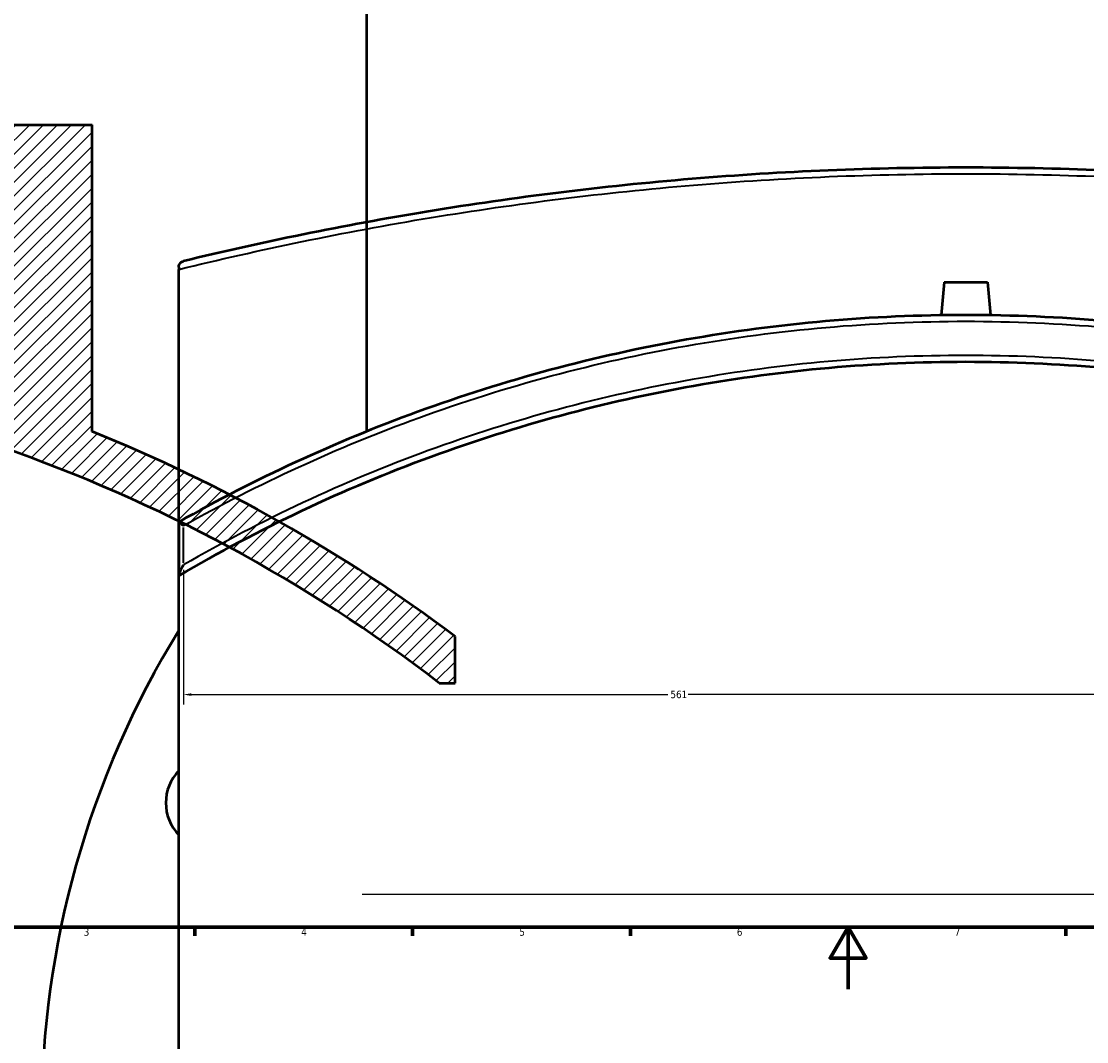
# Model space of a CAD drawing. Header units: millimetres. Extents: x -674 to 1237, y -345 to 969.
# Tile 5 of 12: x 154 to 497, y -17 to 312. Entities that reach past the tile are written whole.
import ezdxf

# ---------------------------------------------------------------- set-up
doc = ezdxf.new("R2010")
doc.units = ezdxf.units.MM
for name, color, linetype, lineweight in [('Border (ANSI)', 7, 'Continuous', 70), ('Dimension (ANSI)', 7, 'Continuous', 25), ('Hatch (ANSI)', 7, 'Continuous', 18), ('Sketch Geometry (ANSI)', 7, 'Continuous', 25), ('Visible (ANSI)', 7, 'Continuous', 50), ('Visible Narrow (ANSI)', 7, 'Continuous', 35)]:
    doc.layers.add(name, color=color, linetype=linetype, lineweight=lineweight)
doc.styles.add('Note Text (ANSI)', font='tahoma.ttf')
doc.dimstyles.new('Default - mm (ANSI)', dxfattribs={"dimtxt": 2.399999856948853, "dimasz": 2.5, "dimexe": 3.175, "dimexo": 1.6002, "dimgap": 0.7999999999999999, "dimtad": 0, "dimtoh": 1, "dimdec": 0, "dimrnd": 1e-08, "dimzin": 4, "dimdsep": 46, "dimtxsty": 'Note Text (ANSI)', "dimcen": 0.09, "dimdle": 10, "dimclrd": 256, "dimclre": 256, "dimclrt": 5, "dimadec": 1, "dimazin": 1, "dimtfac": 1.270000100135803, "dimtofl": 0, "dimtmove": 0, "dimatfit": 3, "dimfxl": 1, "dimtolj": 1, "dimtzin": 4, "dimlwd": -1, "dimlwe": -1, "dimarcsym": 0})

# ---------------------------------------------------------------- blocks, each defined once
blk = doc.blocks.new('Borders Default Border')
at = {"layer": 'Border (ANSI)'}
for p, q in [((210.2499961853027, 20), (210.2499961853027, 17.20000028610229)), ((280.3333282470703, 20), (280.3333282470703, 17.20000028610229)), ((350.4166793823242, 20), (350.4166793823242, 17.20000028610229)), ((490.5833435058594, 20), (490.5833435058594, 17.20000028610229))]:
    blk.add_line(p, q, dxfattribs=at)
at = {"layer": 'Border (ANSI)', "flags": 128}
for points in [[(20, 20), (20, 574.0000152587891), (820.9999847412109, 574.0000152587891), (820.9999847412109, 20), (20, 20)], [(420.4999923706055, 0), (420.4999923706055, 20), (414.7264862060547, 10), (426.2734985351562, 10), (420.4999923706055, 20)]]:
    blk.add_lwpolyline(points, dxfattribs=at)
at = {"layer": 'Border (ANSI)', "color": 5, "true_color": 0x0000ff, "char_height": 2.39999994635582, "attachment_point": 7, "style": 'Note Text (ANSI)'}
for s, insert in [('3', (174.4614475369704, 17.1494327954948)), ('4', (244.4545406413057, 17.20000005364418)), ('5', (314.6722743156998, 17.1494327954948)), ('6', (384.6922474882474, 17.1494327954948)), ('7', (454.7986208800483, 17.20000005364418))]:
    blk.add_mtext(s, dxfattribs=dict(at, insert=insert))
blk = doc.blocks.new('*D6')
at = {"layer": 'Defpoints', "color": 0, "transparency": 16777216}
for p in [(206.5861674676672, 136.5748286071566), (768.0579722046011, 98.5440343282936), (768.0579722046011, 94.84038048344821)]:
    blk.add_point(p, dxfattribs=at)
at = {"layer": 'Dimension (ANSI)', "transparency": 16777216}
for p, q in [((206.5861674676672, 134.9746286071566), (206.5861674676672, 91.66538048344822)), ((768.0579722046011, 96.9438343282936), (768.0579722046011, 91.66538048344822)), ((209.0861674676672, 94.84038048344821), (362.5206773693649, 94.84038048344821)), ((765.5579722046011, 94.84038048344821), (369.059293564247, 94.84038048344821))]:
    blk.add_line(p, q, dxfattribs=at)
for points in [[(209.0861674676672, 95.25704715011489), (209.0861674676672, 94.42371381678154), (206.5861674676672, 94.84038048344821)], [(765.5579722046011, 95.25704715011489), (765.5579722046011, 94.42371381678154), (768.0579722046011, 94.84038048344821)]]:
    blk.add_solid(points, dxfattribs=at)
at = {"layer": 'Dimension (ANSI)', "color": 5, "transparency": 16777216, "insert": (363.3206773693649, 96.08792909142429), "char_height": 2.399999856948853, "attachment_point": 1, "style": 'Note Text (ANSI)'}
blk.add_mtext('\\A1;561', dxfattribs=at)

msp = doc.modelspace()

# ---------------------------------------------------------------- hatches: boundary and pattern name
at = {"layer": 'Hatch (ANSI)'}
h = msp.add_hatch(dxfattribs=at)
h.set_pattern_fill('ANSI31', color=256, scale=25.4, style=0)
h.set_pattern_definition([(45, (0, 0), (-2.245064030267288, 2.245064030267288), [])])
edge = h.paths.add_edge_path()
edge.add_line((147.8223828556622, 278.304294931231), (147.8223828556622, 190.389531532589))
edge.add_ellipse((-15.67761714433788, -297.9676635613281), major_axis=(-488.3571950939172, 163.5000000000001), ratio=1, start_angle=270, end_angle=287.6202687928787)
edge.add_line((-7.677617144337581, 216.9701967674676), (-7.677617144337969, 278.304294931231))
edge.add_line((-7.677617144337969, 278.304294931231), (-10.47761714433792, 278.304294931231))
edge.add_line((-10.47761714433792, 278.304294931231), (-10.47761714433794, 202.0052957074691))
edge.add_ellipse((-15.67761714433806, -297.9676635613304), major_axis=(499.9729592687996, -5.200000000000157), ratio=1, start_angle=53.06484388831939, end_angle=90, ccw=False)
edge.add_line((288.9179728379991, 98.54403432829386), (293.9723828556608, 98.54403432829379))
edge.add_line((293.9723828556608, 98.54403432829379), (293.9723828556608, 113.5440343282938))
edge.add_ellipse((-15.67761714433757, -297.967663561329), major_axis=(-411.5116978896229, 309.6499999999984), ratio=1, start_angle=270, end_angle=284.9750306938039)
edge.add_line((177.1223828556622, 179.5814543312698), (177.1223828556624, 278.304294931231))
edge.add_line((177.1223828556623, 278.304294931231), (147.8223828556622, 278.304294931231))
edge = h.paths.add_edge_path()
edge.add_line((-179.1776171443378, 190.3895315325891), (-179.1776171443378, 278.304294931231))
edge.add_line((-179.1776171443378, 278.304294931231), (-208.477617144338, 278.304294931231))
edge.add_line((-208.477617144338, 278.304294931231), (-208.477617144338, 179.5814543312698))
edge.add_ellipse((-15.67761714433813, -297.967663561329), major_axis=(-477.5491178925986, -192.7999999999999), ratio=1, start_angle=270, end_angle=277.4829727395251)
edge.add_line((-269.0276171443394, 150.4058163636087), (-269.0276171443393, 133.0935588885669))
edge.add_ellipse((-15.6776171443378, -297.9676635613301), major_axis=(431.061222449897, 253.3500000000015), ratio=1, start_angle=60.151619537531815, end_angle=90, ccw=False)
edge.add_line((-20.87761714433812, 202.005295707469), (-20.87761714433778, 278.304294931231))
edge.add_line((-20.87761714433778, 278.304294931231), (-23.67761714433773, 278.304294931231))
edge.add_line((-23.67761714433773, 278.304294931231), (-23.67761714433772, 216.9701967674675))
edge.add_ellipse((-15.67761714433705, -297.9676635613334), major_axis=(-514.937860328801, -8.000000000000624), ratio=1, start_angle=270, end_angle=287.6202687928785)

# ---------------------------------------------------------------- linework, layer by layer
at = {"layer": 'Sketch Geometry (ANSI)'}
msp.add_line((264.0581338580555, 30.52658957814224), (683.854303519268, 30.52658957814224), dxfattribs=at)
at = {"layer": 'Visible (ANSI)'}
for p, q in [((265.6079722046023, 179.5814543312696), (265.6079722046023, 387.0323364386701)), ((147.8223828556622, 278.304294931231), (177.1223828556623, 278.304294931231)), ((177.1223828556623, 179.5814543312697), (177.1223828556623, 278.304294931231)), ((205.0579722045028, 232.4482261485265), (205.0579722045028, 231.7120655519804)), ((205.0579722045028, -312.6728410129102), (205.0579722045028, 231.7120655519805)), ((451.4079722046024, 227.6323364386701), (450.4752469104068, 216.9712375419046)), ((451.4079722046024, 227.6323364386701), (465.4079722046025, 227.6323364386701)), ((465.4079722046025, 227.6323364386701), (466.3406974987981, 216.9712375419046)), ((205.057972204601, 150.4058163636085), (205.057972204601, 150.388717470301)), ((205.057972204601, 150.388717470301), (205.057972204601, 133.2422164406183)), ((205.057972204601, 133.2422164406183), (205.057972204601, 133.0935588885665)), ((293.9723828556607, 98.54403432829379), (293.9723828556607, 113.5440343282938)), ((288.9179728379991, 98.54403432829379), (293.9723828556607, 98.54403432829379))]:
    msp.add_line(p, q, dxfattribs=at)
for centre, radius, start, end in [((-15.67761714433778, -297.9676635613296), 499.9999999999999, 52.46895703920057, 89.40411315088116), ((-15.67761714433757, -297.967663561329), 514.9999999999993, 53.03965494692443, 68.0146856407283), ((458.4079722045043, -40.48038773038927), 297.5000000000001, 148.3857555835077, 211.6142444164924), ((215.8895949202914, 59.97401326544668), 14.99999999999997, 136.2288111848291, 223.7711888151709)]:
    msp.add_arc(centre, radius, start, end, dxfattribs=at)
for points, knots in [([(710.2297769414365, 234.3917796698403), (685.2175941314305, 240.463578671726), (658.8338585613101, 245.902822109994), (604.0039806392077, 254.9092776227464), (575.5498038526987, 258.4720300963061), (517.5283495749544, 263.2786745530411), (487.968734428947, 264.5196122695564), (458.4079722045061, 264.5196122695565), (428.8472099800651, 264.5196122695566), (399.2872209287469, 263.2786546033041), (341.265711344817, 258.4719835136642), (312.8119637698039, 254.9092776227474), (257.9808643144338, 245.9026214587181), (231.5972495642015, 240.4633114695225), (206.5861674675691, 234.3917796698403)], [7.012160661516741, 7.012160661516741, 7.012160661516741, 7.012160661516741, 15.8527981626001, 15.8527981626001, 24.70440659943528, 24.70440659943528, 33.55602005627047, 33.55602005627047, 33.55602005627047, 42.40763351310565, 42.40763351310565, 51.25924194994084, 51.25924194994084, 60.10027360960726, 60.10027360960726, 60.10027360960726, 60.10027360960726]), ([(205.0579722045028, 232.4482261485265), (205.0579722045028, 232.6124229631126), (205.0781478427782, 232.7644716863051), (205.1571701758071, 233.1042819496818), (205.2358273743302, 233.2994877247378), (205.4924467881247, 233.7251282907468), (205.6781813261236, 233.9159682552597), (206.0898836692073, 234.2190507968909), (206.3314819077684, 234.3291098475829), (206.582067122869, 234.3907808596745), (206.5841168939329, 234.3912818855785), (206.5861674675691, 234.3917796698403)], [-0.4557708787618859, -0.4557708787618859, -0.4557708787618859, -0.4557708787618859, -0.388003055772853, -0.388003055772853, -0.2873910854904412, -0.2873910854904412, -0.1519016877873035, -0.1519016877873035, 0, 0, 0.001252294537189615, 0.001252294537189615, 0.001252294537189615, 0.001252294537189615]), ([(710.7378942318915, 150.980674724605), (686.5688047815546, 164.5648311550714), (661.1840181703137, 176.2585416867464), (606.9049320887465, 196.057380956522), (577.8836604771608, 203.8824799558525), (518.706013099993, 214.3722176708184), (488.5576189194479, 217.0323364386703), (458.4079722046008, 217.0323364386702), (428.2583254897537, 217.0323364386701), (398.109370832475, 214.3721552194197), (338.9316182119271, 203.8823250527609), (309.9110123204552, 196.0573809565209), (255.2605083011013, 176.1230632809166), (229.5336893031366, 164.2356328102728), (205.0579722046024, 150.4058163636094)], [-55.36559843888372, -55.36559843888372, -55.36559843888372, -55.36559843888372, -46.89758622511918, -46.89758622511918, -37.88782300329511, -37.88782300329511, -28.87805479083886, -28.87805479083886, -28.87805479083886, -19.86828657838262, -19.86828657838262, -10.85852335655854, -10.85852335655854, -2.270915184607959, -2.270915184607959, -2.270915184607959, -2.270915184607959]), ([(205.057972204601, 133.0935588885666), (230.8107642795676, 148.2293900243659), (258.0549378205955, 161.128695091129), (313.6637244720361, 181.5035856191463), (341.9510129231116, 189.1626396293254), (399.6330870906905, 199.4292297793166), (429.0201453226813, 202.0323364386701), (458.4079722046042, 202.0323364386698), (487.7957990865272, 202.0323364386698), (517.1824856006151, 199.4292718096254), (574.8645047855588, 189.1627397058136), (603.1522199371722, 181.5035856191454), (657.6613340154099, 161.5316117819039), (683.8907242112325, 149.2266011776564), (708.7565777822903, 134.8435836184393)], [-60.45680467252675, -60.45680467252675, -60.45680467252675, -60.45680467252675, -51.25924194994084, -51.25924194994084, -42.40763351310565, -42.40763351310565, -33.55602005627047, -33.55602005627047, -33.55602005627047, -24.70440659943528, -24.70440659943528, -15.8527981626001, -15.8527981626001, -7.01216066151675, -7.01216066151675, -7.01216066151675, -7.01216066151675]), ([(206.5861674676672, 149.2371860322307), (206.584116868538, 149.2384372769), (206.5820670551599, 149.2396885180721), (206.3809849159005, 149.362479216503), (206.1894257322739, 149.4839477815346), (205.8396706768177, 149.7153294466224), (205.681000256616, 149.8253223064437), (205.3864388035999, 150.0425431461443), (205.2587929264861, 150.1459853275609), (205.098571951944, 150.3011390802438), (205.057972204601, 150.3561463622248), (205.057972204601, 150.388717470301)], [-0.2920592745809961, -0.2920592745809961, -0.2920592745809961, -0.2920592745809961, -0.2913265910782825, -0.2913265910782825, -0.2201568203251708, -0.2201568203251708, -0.1506066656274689, -0.1506066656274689, -0.07053657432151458, -0.07053657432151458, 0, 0, 0, 0]), ([(205.057972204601, 133.2422164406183), (205.057972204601, 133.309243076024), (205.0781478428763, 133.4049964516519), (205.1571701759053, 133.6755098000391), (205.2358273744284, 133.8863191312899), (205.4924467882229, 134.4872780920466), (205.6781813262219, 134.874013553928), (206.0898836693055, 135.6814486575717), (206.3314819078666, 136.1271396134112), (206.5820671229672, 136.567625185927), (206.5841168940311, 136.5712269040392), (206.5861674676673, 136.5748286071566)], [-0.4557708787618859, -0.4557708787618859, -0.4557708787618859, -0.4557708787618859, -0.388003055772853, -0.388003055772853, -0.2873910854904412, -0.2873910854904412, -0.1519016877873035, -0.1519016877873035, 0, 0, 0.001252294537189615, 0.001252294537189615, 0.001252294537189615, 0.001252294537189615])]:
    msp.add_open_spline(points, degree=3, knots=knots, dxfattribs=at)
at = {"layer": 'Visible Narrow (ANSI)'}
msp.add_line((206.5861674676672, 137.2079464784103), (206.5861674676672, 148.604068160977), dxfattribs=at)
for points, knots in [([(205.0579722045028, 231.7120655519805), (230.8107642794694, 238.0684249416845), (258.0549378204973, 243.7563451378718), (313.6637244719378, 252.9272832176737), (341.9510129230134, 256.4833141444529), (399.6330870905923, 261.2809796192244), (429.0201453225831, 262.519612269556), (458.4079722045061, 262.5196122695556), (487.7957990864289, 262.5196122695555), (517.1824856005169, 261.2809995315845), (574.8645047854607, 256.4833606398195), (603.1522199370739, 252.9272832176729), (657.6613340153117, 243.9377018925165), (683.8907242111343, 238.5086482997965), (708.756577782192, 232.4482261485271)], [-60.45680467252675, -60.45680467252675, -60.45680467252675, -60.45680467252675, -51.25924194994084, -51.25924194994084, -42.40763351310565, -42.40763351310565, -33.55602005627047, -33.55602005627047, -33.55602005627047, -24.70440659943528, -24.70440659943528, -15.8527981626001, -15.8527981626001, -7.01216066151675, -7.01216066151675, -7.01216066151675, -7.01216066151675]), ([(206.5861674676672, 149.2371860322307), (230.707436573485, 162.769064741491), (256.0391385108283, 174.4164793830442), (310.2100409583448, 194.1388370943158), (339.1722079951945, 201.933393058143), (398.2307942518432, 212.3824860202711), (428.319037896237, 215.0323364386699), (458.4079722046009, 215.03233643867), (488.4969065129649, 215.0323364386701), (518.5845908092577, 212.3825482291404), (577.6430720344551, 201.9335473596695), (606.6059034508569, 194.1388370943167), (660.7756876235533, 174.4168865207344), (686.1093587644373, 162.7685873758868), (710.2297769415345, 149.2371860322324)], [2.390150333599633, 2.390150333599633, 2.390150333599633, 2.390150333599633, 10.85852335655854, 10.85852335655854, 19.86828657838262, 19.86828657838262, 28.87805479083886, 28.87805479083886, 28.87805479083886, 37.88782300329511, 37.88782300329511, 46.89758622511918, 46.89758622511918, 55.36559843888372, 55.36559843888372, 55.36559843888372, 55.36559843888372]), ([(710.2297769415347, 136.5748286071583), (685.2175941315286, 151.0153804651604), (658.8338585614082, 163.3696088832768), (604.003980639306, 183.4214706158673), (575.5498038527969, 191.111261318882), (517.5283495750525, 201.4188595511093), (487.9687344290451, 204.03233643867), (458.4079722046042, 204.0323364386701), (428.8472099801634, 204.0323364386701), (399.287220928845, 201.4188173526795), (341.2657113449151, 191.1111608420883), (312.811963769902, 183.4214706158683), (257.980864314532, 163.3691621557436), (231.5972495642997, 151.0147449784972), (206.5861674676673, 136.5748286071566)], [7.012160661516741, 7.012160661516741, 7.012160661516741, 7.012160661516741, 15.8527981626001, 15.8527981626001, 24.70440659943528, 24.70440659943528, 33.55602005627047, 33.55602005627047, 33.55602005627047, 42.40763351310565, 42.40763351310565, 51.25924194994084, 51.25924194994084, 60.10027360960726, 60.10027360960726, 60.10027360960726, 60.10027360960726])]:
    msp.add_open_spline(points, degree=3, knots=knots, dxfattribs=at)

# ---------------------------------------------------------------- block references
msp.add_blockref('Borders Default Border', (0, 0))

# ---------------------------------------------------------------- dimensions: what is measured, and where the dimension line sits
at = {"layer": 'Dimension (ANSI)'}
dim = msp.add_linear_dim(base=(768.0579722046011, 94.84038048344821), p1=(206.5861674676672, 136.5748286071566), p2=(768.0579722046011, 98.5440343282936), angle=180, dimstyle='Default - mm (ANSI)', override={"dimgap": 0.7999999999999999, "dimtoh": 0, "dimdec": 0, "dimtol": 0, "dimlim": 0, "dimtp": 0, "dimtm": -0, "dimtdec": 2, "dimatfit": 1}, dxfattribs=at)
dim.commit()
dim.dimension.update_dxf_attribs({"geometry": '*D6', "text_midpoint": (365.7899854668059, 94.84038048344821), "dimtype": 160})

doc.saveas('drawing.dxf')
